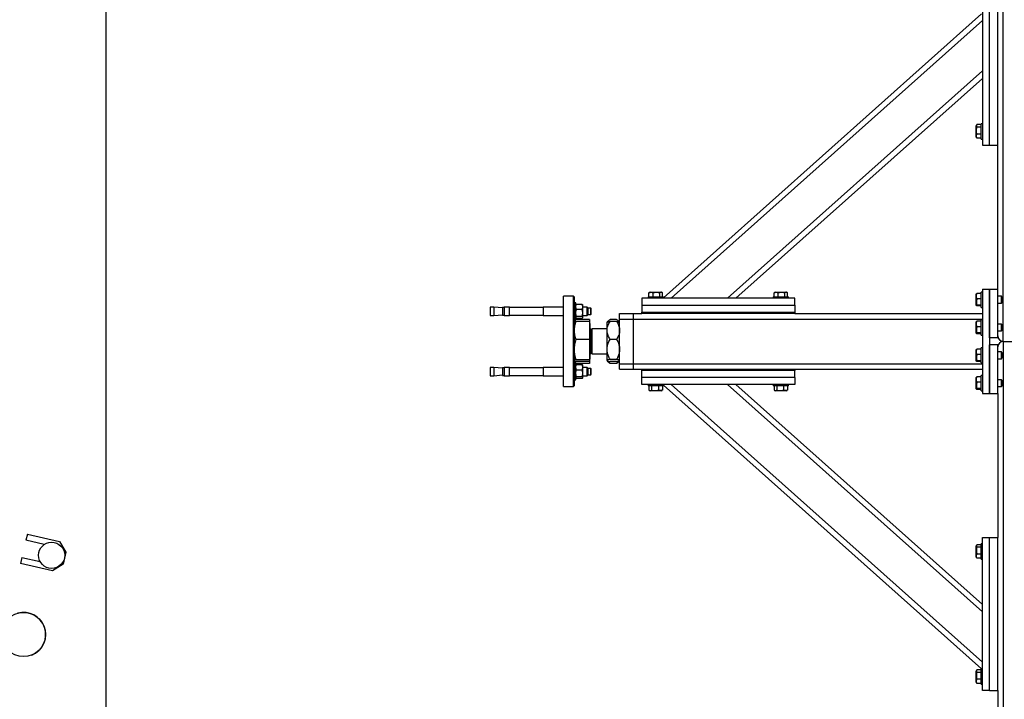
# Model space of a CAD drawing. Header units: millimetres. Extents: x 5 to 589, y 5 to 415.
# Tile 4 of 68: x 145 to 216, y 79 to 128. Entities that reach past the tile are written whole.
import ezdxf

# ---------------------------------------------------------------- set-up
doc = ezdxf.new("R2010")
doc.units = ezdxf.units.MM
doc.layers.add('COTES', color=1, linetype='Continuous')
doc.layers.add('TRAIT-FORT', color=4, linetype='Continuous', lineweight=25)
doc.styles.add('SLDTEXTSTYLE0', font='TXT', dxfattribs={"width": 0.75})
doc.dimstyles.new('SLDDIMSTYLE1', dxfattribs={"dimtxt": 3, "dimasz": 2, "dimexe": 0, "dimexo": 0.0625, "dimgap": 0.75, "dimtad": 0, "dimtih": 1, "dimtoh": 1, "dimdec": 0, "dimlfac": 20, "dimrnd": 1e-09, "dimzin": 12, "dimdsep": 46, "dimtxsty": 'SLDTEXTSTYLE0', "dimsah": 1, "dimcen": 0.09, "dimadec": 0, "dimazin": 3, "dimtfac": 1, "dimtdec": 0, "dimtofl": 0, "dimtmove": 0, "dimatfit": 3, "dimfxl": 1, "dimfrac": 2, "dimtolj": 1, "dimtzin": 12, "dimarcsym": 0})

# ---------------------------------------------------------------- blocks, each defined once
blk = doc.blocks.new('_D_23')
at = {"layer": 'COTES', "color": 1, "transparency": 16777216}
for p, q in [((142.917, 89.828), (142.917, 31.461)), ((138.107, 32.461), (142.917, 32.461))]:
    blk.add_line(p, q, dxfattribs=at)
blk.add_solid([(142.917, 32.461), (140.917, 32.961), (140.917, 31.961)], dxfattribs=at)
at = {"layer": 'COTES', "color": 1, "transparency": 16777216, "insert": (141.431, 22.594), "char_height": 3, "attachment_point": 1, "rotation": 90, "style": 'SLDTEXTSTYLE0'}
blk.add_mtext('1845', dxfattribs=at)

msp = doc.modelspace()

# ---------------------------------------------------------------- linework, layer by layer
at = {"layer": 'TRAIT-FORT', "color": 4, "linetype": 'Continuous', "lineweight": 25}
for p, q in [((151.186, 49.927), (151.186, 200.426)), ((215.714, 104.927), (215.714, 152.427)), ((214.214, 130.027), (214.214, 119.027)), ((214.714, 119.027), (214.714, 130.027)), ((215.314, 119.027), (215.314, 130.027)), ((191.264, 108.071), (214.157, 128.477)), ((191.815, 108.027), (214.214, 127.991)), ((195.873, 108.027), (214.214, 124.374)), ((196.474, 108.027), (214.214, 123.838)), ((213.797, 120.489), (213.764, 120.43)), ((213.764, 119.623), (213.764, 120.43)), ((214.114, 120.514), (213.814, 120.514)), ((214.214, 120.577), (214.114, 120.577)), ((214.114, 119.477), (214.114, 120.577)), ((214.114, 120.323), (213.814, 120.323)), ((214.114, 119.836), (213.814, 119.836)), ((213.764, 119.623), (213.797, 119.564)), ((213.814, 119.54), (213.799, 119.565)), ((214.114, 119.54), (213.814, 119.54)), ((214.114, 119.477), (214.214, 119.477)), ((214.214, 119.027), (214.714, 119.027)), ((214.714, 119.027), (215.314, 119.027)), ((215.314, 108.677), (215.314, 119.027)), ((190.227, 108.426), (190.252, 108.441)), ((190.227, 108.127), (190.227, 108.426)), ((190.31, 108.477), (190.251, 108.443)), ((190.31, 108.477), (191.117, 108.477)), ((190.523, 108.127), (190.523, 108.426)), ((191.01, 108.127), (191.01, 108.426)), ((191.176, 108.443), (191.117, 108.477)), ((191.201, 108.127), (191.201, 108.426)), ((199.227, 108.426), (199.252, 108.441)), ((199.227, 108.127), (199.227, 108.426)), ((199.31, 108.477), (199.251, 108.443)), ((199.31, 108.477), (200.117, 108.477)), ((199.523, 108.127), (199.523, 108.426)), ((200.01, 108.127), (200.01, 108.426)), ((200.176, 108.443), (200.117, 108.477)), ((200.201, 108.127), (200.201, 108.426)), ((214.114, 108.379), (213.814, 108.379)), ((214.214, 108.477), (214.114, 108.477)), ((214.114, 108.435), (214.114, 108.477)), ((214.114, 107.377), (214.114, 108.435)), ((214.214, 108.677), (214.214, 101.177)), ((214.214, 108.677), (214.714, 108.677)), ((214.714, 105.177), (214.714, 108.677)), ((214.714, 108.677), (215.314, 108.677)), ((214.714, 108.677), (214.714, 101.177)), ((215.314, 105.177), (215.314, 108.677)), ((184.789, 108.177), (184.089, 108.177)), ((184.089, 101.677), (184.089, 108.177)), ((184.839, 108.127), (184.789, 108.177)), ((184.789, 101.677), (184.789, 108.177)), ((184.839, 108.127), (184.839, 101.727)), ((184.964, 107.692), (184.839, 107.692)), ((184.964, 106.511), (184.964, 107.692)), ((189.714, 108.027), (189.714, 107.527)), ((200.714, 108.027), (189.714, 108.027)), ((190.164, 108.127), (190.164, 108.027)), ((190.164, 108.127), (191.264, 108.127)), ((191.264, 108.027), (191.264, 108.127)), ((199.164, 108.127), (199.164, 108.027)), ((199.164, 108.127), (200.264, 108.127)), ((200.264, 108.027), (200.264, 108.127)), ((200.714, 107.527), (200.714, 108.027)), ((213.778, 108.355), (213.764, 108.33)), ((213.764, 107.523), (213.764, 108.33)), ((214.114, 107.987), (213.814, 107.987)), ((215.579, 108.177), (215.314, 108.177)), ((215.314, 107.677), (215.579, 107.677)), ((215.614, 108.142), (215.579, 108.177)), ((215.579, 107.677), (215.579, 108.177)), ((215.579, 107.677), (215.614, 107.712)), ((215.614, 108.142), (215.614, 107.712)), ((179.071, 107.392), (178.814, 107.392)), ((178.814, 107.392), (178.814, 106.792)), ((179.689, 107.338), (179.071, 107.392)), ((179.071, 107.392), (179.071, 106.792)), ((179.799, 107.367), (179.689, 107.367)), ((179.689, 107.367), (179.689, 106.817)), ((180.204, 107.392), (179.799, 107.392)), ((179.799, 107.392), (179.799, 106.792)), ((180.204, 106.792), (180.204, 107.392)), ((182.614, 107.367), (180.204, 107.367)), ((184.089, 107.392), (182.614, 107.392)), ((182.614, 107.392), (182.614, 106.792)), ((184.974, 107.557), (184.964, 107.542)), ((185.414, 107.593), (185.014, 107.593)), ((185.414, 107.223), (185.014, 107.223)), ((185.464, 107.542), (185.453, 107.557)), ((185.464, 107.408), (185.464, 107.542)), ((185.464, 106.972), (185.464, 107.408)), ((185.789, 107.392), (185.464, 107.392)), ((185.464, 106.656), (185.464, 106.972)), ((185.864, 107.317), (185.789, 107.392)), ((185.789, 106.792), (185.789, 107.392)), ((186.039, 107.317), (185.864, 107.317)), ((185.864, 106.867), (185.864, 107.317)), ((186.064, 107.292), (186.039, 107.317)), ((186.039, 106.867), (186.039, 107.317)), ((186.064, 106.892), (186.064, 107.292)), ((189.714, 107.527), (189.714, 107.027)), ((189.714, 107.527), (200.714, 107.527)), ((189.714, 107.027), (200.714, 107.027)), ((189.714, 106.927), (189.714, 107.027)), ((200.714, 107.527), (200.714, 107.027)), ((200.714, 107.027), (200.714, 106.927)), ((213.764, 107.523), (213.778, 107.498)), ((214.114, 107.535), (213.814, 107.535)), ((214.114, 107.474), (213.814, 107.474)), ((214.114, 107.377), (214.214, 107.377)), ((178.814, 106.792), (179.071, 106.792)), ((179.071, 106.792), (179.689, 106.846)), ((179.689, 106.817), (179.799, 106.817)), ((179.799, 106.792), (180.204, 106.792)), ((180.204, 106.817), (182.614, 106.817)), ((182.614, 106.792), (184.089, 106.792)), ((184.839, 106.492), (184.964, 106.492)), ((184.843, 106.309), (184.839, 106.302)), ((184.925, 106.451), (184.843, 106.309)), ((185.954, 106.361), (184.961, 106.361)), ((184.964, 106.642), (184.974, 106.626)), ((184.964, 106.492), (184.964, 106.511)), ((185.954, 106.509), (184.964, 106.509)), ((185.414, 106.722), (185.014, 106.722)), ((185.014, 106.591), (185.414, 106.591)), ((185.453, 106.626), (185.464, 106.642)), ((185.464, 106.792), (185.789, 106.792)), ((185.464, 106.642), (185.464, 106.656)), ((185.789, 106.792), (185.864, 106.867)), ((185.864, 106.867), (186.039, 106.867)), ((185.954, 106.509), (185.954, 106.361)), ((185.954, 106.361), (185.954, 105.055)), ((186.039, 106.867), (186.064, 106.892)), ((187.221, 106.309), (187.214, 106.302)), ((187.214, 105.722), (187.214, 106.302)), ((187.352, 106.44), (187.221, 106.309)), ((187.901, 106.507), (187.426, 106.507)), ((187.901, 106.369), (187.426, 106.369)), ((188.107, 106.308), (187.975, 106.44)), ((188.114, 106.302), (188.107, 106.308)), ((188.114, 106.927), (189.114, 106.927)), ((188.114, 106.527), (188.114, 106.927)), ((188.114, 106.527), (189.114, 106.527)), ((188.114, 103.327), (188.114, 106.527)), ((189.114, 106.927), (189.714, 106.927)), ((189.114, 106.527), (189.114, 106.927)), ((189.114, 103.327), (189.114, 106.527)), ((189.114, 106.527), (214.214, 106.527)), ((200.714, 106.927), (189.714, 106.927)), ((200.714, 106.927), (214.214, 106.927)), ((213.778, 106.355), (213.764, 106.33)), ((213.764, 105.523), (213.764, 106.33)), ((214.114, 106.379), (213.814, 106.379)), ((214.214, 106.477), (214.114, 106.477)), ((214.114, 106.435), (214.114, 106.477)), ((214.114, 105.377), (214.114, 106.435)), ((185.964, 106.204), (185.954, 106.204)), ((185.964, 106.204), (185.964, 103.649)), ((186.122, 105.718), (186.014, 105.827)), ((186.014, 105.827), (186.014, 104.027)), ((187.214, 105.827), (186.122, 105.827)), ((186.122, 105.827), (186.122, 104.027)), ((187.214, 104.353), (187.214, 105.722)), ((214.114, 105.987), (213.814, 105.987)), ((214.114, 105.535), (213.814, 105.535)), ((215.579, 106.177), (215.314, 106.177)), ((215.314, 105.677), (215.579, 105.677)), ((215.614, 106.142), (215.579, 106.177)), ((215.579, 105.677), (215.579, 106.177)), ((215.579, 105.677), (215.614, 105.712)), ((215.614, 106.142), (215.614, 105.712)), ((185.954, 105.055), (184.961, 105.055)), ((185.954, 105.055), (185.954, 103.62)), ((187.901, 105.074), (187.426, 105.074)), ((213.764, 105.523), (213.778, 105.498)), ((214.114, 105.474), (213.814, 105.474)), ((214.114, 105.377), (214.214, 105.377)), ((215.314, 105.177), (214.714, 105.177)), ((215.714, 104.927), (215.714, 50.927)), ((215.714, 104.927), (218.914, 104.927)), ((186.014, 104.027), (186.122, 104.135)), ((187.214, 103.557), (187.214, 104.353)), ((213.778, 104.355), (213.764, 104.33)), ((213.764, 103.523), (213.764, 104.33)), ((214.114, 104.379), (213.814, 104.379)), ((214.214, 104.477), (214.114, 104.477)), ((214.114, 104.435), (214.114, 104.477)), ((214.114, 103.377), (214.114, 104.435)), ((214.714, 101.177), (214.714, 104.677)), ((215.314, 104.677), (214.714, 104.677)), ((215.314, 101.177), (215.314, 104.677)), ((215.579, 104.177), (215.314, 104.177)), ((215.614, 104.142), (215.579, 104.177)), ((215.579, 103.677), (215.579, 104.177)), ((215.614, 104.142), (215.614, 103.712)), ((184.839, 103.552), (184.843, 103.544)), ((184.843, 103.544), (184.925, 103.402)), ((184.892, 103.516), (184.954, 103.361)), ((184.952, 103.361), (184.929, 103.405)), ((184.961, 103.62), (185.954, 103.62)), ((185.954, 103.492), (184.961, 103.492)), ((185.954, 103.649), (185.964, 103.649)), ((185.954, 103.62), (185.954, 103.492)), ((185.954, 103.492), (185.954, 103.344)), ((186.122, 104.027), (187.214, 104.027)), ((187.214, 103.552), (187.214, 103.557)), ((187.214, 103.552), (187.221, 103.544)), ((187.224, 103.541), (187.352, 103.413)), ((187.901, 103.631), (187.426, 103.631)), ((187.901, 103.484), (187.426, 103.484)), ((187.975, 103.413), (188.097, 103.536)), ((188.107, 103.545), (188.114, 103.552)), ((213.764, 103.523), (213.778, 103.498)), ((214.114, 103.987), (213.814, 103.987)), ((214.114, 103.535), (213.814, 103.535)), ((214.114, 103.474), (213.814, 103.474)), ((215.314, 103.677), (215.579, 103.677)), ((215.579, 103.677), (215.614, 103.712)), ((179.071, 103.061), (178.814, 103.061)), ((178.814, 103.061), (178.814, 102.471)), ((179.689, 103.007), (179.071, 103.061)), ((179.071, 103.061), (179.071, 102.471)), ((179.799, 103.036), (179.689, 103.036)), ((179.689, 103.036), (179.689, 102.495)), ((180.204, 103.061), (179.799, 103.061)), ((179.799, 103.061), (179.799, 102.471)), ((180.204, 102.471), (180.204, 103.061)), ((182.614, 103.036), (180.204, 103.036)), ((184.089, 103.061), (182.614, 103.061)), ((182.614, 103.061), (182.614, 102.471)), ((184.964, 103.361), (184.839, 103.361)), ((184.964, 102.161), (184.964, 103.361)), ((185.954, 103.344), (184.964, 103.344)), ((184.974, 103.227), (184.964, 103.211)), ((185.014, 103.263), (185.414, 103.263)), ((185.014, 102.893), (185.414, 102.893)), ((185.464, 103.211), (185.453, 103.227)), ((185.464, 103.078), (185.464, 103.211)), ((185.464, 102.642), (185.464, 103.078)), ((185.789, 103.061), (185.464, 103.061)), ((185.864, 102.986), (185.789, 103.061)), ((185.789, 102.471), (185.789, 103.061)), ((186.039, 102.986), (185.864, 102.986)), ((185.864, 102.536), (185.864, 102.986)), ((186.064, 102.961), (186.039, 102.986)), ((186.039, 102.536), (186.039, 102.986)), ((186.064, 102.561), (186.064, 102.961)), ((187.901, 103.346), (187.426, 103.346)), ((188.114, 103.327), (189.114, 103.327)), ((188.114, 102.927), (188.114, 103.327)), ((188.114, 102.927), (189.114, 102.927)), ((189.114, 103.327), (214.214, 103.327)), ((189.114, 102.927), (189.114, 103.327)), ((189.114, 102.927), (189.714, 102.927)), ((189.714, 102.827), (189.714, 102.927)), ((189.714, 102.927), (200.714, 102.927)), ((200.714, 102.827), (189.714, 102.827)), ((189.714, 102.327), (189.714, 102.827)), ((200.714, 102.927), (214.214, 102.927)), ((200.714, 102.927), (200.714, 102.827)), ((200.714, 102.327), (200.714, 102.827)), ((214.114, 103.377), (214.214, 103.377)), ((178.814, 102.471), (178.814, 102.461)), ((178.814, 102.461), (179.071, 102.461)), ((179.071, 102.461), (179.689, 102.516)), ((179.071, 102.471), (179.071, 102.461)), ((179.689, 102.495), (179.689, 102.486)), ((179.689, 102.486), (179.799, 102.486)), ((179.799, 102.471), (179.799, 102.461)), ((179.799, 102.461), (180.204, 102.461)), ((180.204, 102.486), (182.614, 102.486)), ((180.204, 102.461), (180.204, 102.471)), ((182.614, 102.471), (182.614, 102.461)), ((182.614, 102.461), (184.089, 102.461)), ((184.839, 102.161), (184.964, 102.161)), ((184.964, 102.311), (184.974, 102.296)), ((185.414, 102.392), (185.014, 102.392)), ((185.414, 102.26), (185.014, 102.26)), ((185.453, 102.296), (185.464, 102.311)), ((185.464, 102.326), (185.464, 102.642)), ((185.464, 102.461), (185.789, 102.461)), ((185.464, 102.311), (185.464, 102.326)), ((185.789, 102.461), (185.864, 102.536)), ((185.789, 102.461), (185.789, 102.471)), ((185.864, 102.536), (186.039, 102.536)), ((186.039, 102.536), (186.064, 102.561)), ((200.714, 102.327), (189.714, 102.327)), ((189.714, 101.827), (189.714, 102.327)), ((200.714, 102.327), (200.714, 101.827)), ((213.778, 102.355), (213.764, 102.33)), ((213.764, 101.523), (213.764, 102.33)), ((214.114, 102.379), (213.814, 102.379)), ((214.214, 102.477), (214.114, 102.477)), ((214.114, 102.435), (214.114, 102.477)), ((214.114, 101.377), (214.114, 102.435)), ((215.579, 102.177), (215.314, 102.177)), ((215.614, 102.142), (215.579, 102.177)), ((215.579, 101.677), (215.579, 102.177)), ((215.614, 102.142), (215.614, 101.712)), ((184.089, 101.677), (184.789, 101.677)), ((184.789, 101.677), (184.839, 101.727)), ((200.714, 101.827), (189.714, 101.827)), ((190.164, 101.827), (190.164, 101.727)), ((190.924, 101.727), (190.164, 101.727)), ((190.227, 101.727), (190.227, 101.427)), ((190.251, 101.41), (190.31, 101.377)), ((190.664, 101.377), (190.31, 101.377)), ((190.418, 101.727), (190.418, 101.427)), ((191.117, 101.377), (190.664, 101.377)), ((190.905, 101.727), (190.905, 101.427)), ((191.264, 101.727), (190.924, 101.727)), ((191.117, 101.377), (191.176, 101.41)), ((191.201, 101.427), (191.175, 101.412)), ((191.201, 101.727), (191.201, 101.427)), ((191.264, 101.727), (191.264, 101.827)), ((191.264, 101.782), (214.157, 81.377)), ((191.815, 101.827), (214.214, 81.862)), ((195.873, 101.827), (214.214, 85.479)), ((196.474, 101.827), (214.214, 86.015)), ((199.164, 101.827), (199.164, 101.727)), ((199.924, 101.727), (199.164, 101.727)), ((199.227, 101.727), (199.227, 101.427)), ((199.251, 101.41), (199.31, 101.377)), ((199.664, 101.377), (199.31, 101.377)), ((199.418, 101.727), (199.418, 101.427)), ((200.117, 101.377), (199.664, 101.377)), ((199.905, 101.727), (199.905, 101.427)), ((200.264, 101.727), (199.924, 101.727)), ((200.117, 101.377), (200.176, 101.41)), ((200.201, 101.427), (200.175, 101.412)), ((200.201, 101.727), (200.201, 101.427)), ((200.264, 101.727), (200.264, 101.827)), ((213.764, 101.523), (213.778, 101.498)), ((214.114, 101.987), (213.814, 101.987)), ((214.114, 101.535), (213.814, 101.535)), ((214.114, 101.474), (213.814, 101.474)), ((214.114, 101.377), (214.214, 101.377)), ((215.314, 101.677), (215.579, 101.677)), ((215.579, 101.677), (215.614, 101.712)), ((214.214, 101.177), (214.714, 101.177)), ((214.714, 101.177), (215.314, 101.177)), ((215.314, 101.177), (215.314, 90.827)), ((145.515, 91.068), (145.413, 90.633)), ((145.515, 91.068), (147.813, 90.53)), ((214.214, 90.827), (214.714, 90.827)), ((214.214, 79.827), (214.214, 90.827)), ((214.714, 90.827), (215.314, 90.827)), ((214.714, 79.827), (214.714, 90.827)), ((215.314, 79.827), (215.314, 90.827)), ((146.722, 90.327), (145.413, 90.633)), ((147.813, 90.53), (148.286, 89.767)), ((213.797, 90.289), (213.764, 90.23)), ((213.764, 89.876), (213.764, 90.23)), ((214.114, 90.314), (213.814, 90.314)), ((214.114, 90.123), (213.814, 90.123)), ((214.214, 90.377), (214.114, 90.377)), ((214.114, 89.616), (214.114, 90.377)), ((145.125, 89.4), (145.023, 88.965)), ((145.125, 89.4), (146.43, 89.095)), ((148.286, 89.767), (148.084, 88.902)), ((213.764, 89.423), (213.764, 89.876)), ((213.764, 89.423), (213.797, 89.364)), ((213.814, 89.34), (213.799, 89.365)), ((214.114, 89.636), (213.814, 89.636)), ((214.114, 89.34), (213.814, 89.34)), ((214.114, 89.277), (214.114, 89.616)), ((214.114, 89.277), (214.214, 89.277)), ((147.321, 88.428), (145.023, 88.965)), ((148.084, 88.902), (147.321, 88.428)), ((213.797, 81.289), (213.764, 81.23)), ((213.764, 80.876), (213.764, 81.23)), ((213.764, 80.423), (213.764, 80.876)), ((214.114, 81.314), (213.814, 81.314)), ((214.114, 81.123), (213.814, 81.123)), ((214.214, 81.377), (214.114, 81.377)), ((214.114, 80.616), (214.114, 81.377)), ((213.764, 80.423), (213.797, 80.364)), ((213.814, 80.34), (213.799, 80.365)), ((214.114, 80.636), (213.814, 80.636)), ((214.114, 80.34), (213.814, 80.34)), ((214.114, 80.277), (214.114, 80.616)), ((214.114, 80.277), (214.214, 80.277)), ((214.714, 79.827), (214.214, 79.827)), ((214.714, 79.827), (215.314, 79.827)), ((215.314, 79.827), (215.314, 56.677))]:
    msp.add_line(p, q, dxfattribs=at)
for centre, radius in [((147.258, 89.549), 0.944), ((145.237, 83.849), 1.587)]:
    msp.add_circle(centre, radius, dxfattribs=at)
for centre, radius, start, end in [((186.014, 105.877), 0.05, 180, 270), ((215.714, 105.327), 0.4, 180, 270), ((215.714, 104.527), 0.4, 90, 180), ((186.014, 103.977), 0.05, 90, 180), ((145.244, 83.851), 1.588, 291.60539, 105.91767)]:
    msp.add_arc(centre, radius, start, end, dxfattribs=at)
for points, knots in [([(213.814, 120.514), (213.803, 120.497), (213.781, 120.463), (213.773, 120.414), (213.784, 120.366), (213.804, 120.337), (213.814, 120.323)], [0, 0, 0, 0, 0.264605, 0.534948, 0.765343, 1, 1, 1, 1]), ([(213.814, 119.836), (213.806, 119.866), (213.789, 119.928), (213.775, 120.032), (213.776, 120.149), (213.793, 120.249), (213.809, 120.306), (213.814, 120.323)], [0, 0, 0, 0, 0.192004, 0.385862, 0.637826, 0.896599, 1, 1, 1, 1]), ([(213.814, 119.54), (213.803, 119.565), (213.781, 119.617), (213.773, 119.694), (213.784, 119.768), (213.804, 119.813), (213.814, 119.836)], [0, 0, 0, 0, 0.264605, 0.534948, 0.765343, 1, 1, 1, 1]), ([(190.227, 108.426), (190.252, 108.437), (190.304, 108.459), (190.381, 108.468), (190.455, 108.456), (190.5, 108.436), (190.523, 108.426)], [0, 0, 0, 0, 0.264605, 0.534948, 0.765343, 1, 1, 1, 1]), ([(190.523, 108.426), (190.553, 108.434), (190.615, 108.451), (190.719, 108.465), (190.836, 108.465), (190.936, 108.447), (190.993, 108.431), (191.01, 108.426)], [0, 0, 0, 0, 0.192004, 0.385862, 0.637826, 0.896599, 1, 1, 1, 1]), ([(191.201, 108.426), (191.184, 108.437), (191.15, 108.459), (191.101, 108.468), (191.053, 108.456), (191.024, 108.436), (191.01, 108.426)], [0, 0, 0, 0, 0.264605, 0.534948, 0.765343, 1, 1, 1, 1]), ([(199.227, 108.426), (199.252, 108.437), (199.304, 108.459), (199.381, 108.468), (199.455, 108.456), (199.5, 108.436), (199.523, 108.426)], [0, 0, 0, 0, 0.264605, 0.534948, 0.765343, 1, 1, 1, 1]), ([(199.523, 108.426), (199.553, 108.434), (199.615, 108.451), (199.719, 108.465), (199.836, 108.465), (199.936, 108.447), (199.993, 108.431), (200.01, 108.426)], [0, 0, 0, 0, 0.192004, 0.385862, 0.637826, 0.896599, 1, 1, 1, 1]), ([(200.201, 108.426), (200.184, 108.437), (200.15, 108.459), (200.101, 108.468), (200.053, 108.456), (200.024, 108.436), (200.01, 108.426)], [0, 0, 0, 0, 0.264605, 0.534948, 0.765343, 1, 1, 1, 1]), ([(213.814, 107.987), (213.803, 108.021), (213.781, 108.09), (213.773, 108.192), (213.784, 108.289), (213.804, 108.348), (213.814, 108.379)], [0, 0, 0, 0, 0.264605, 0.534948, 0.765343, 1, 1, 1, 1]), ([(213.779, 108.355), (213.779, 108.355), (213.779, 108.361), (213.794, 108.369), (213.809, 108.377), (213.814, 108.379)], [0, 0, 0, 0, 0.082237, 0.737977, 1, 1, 1, 1]), ([(213.814, 107.987), (213.803, 107.948), (213.781, 107.869), (213.773, 107.751), (213.784, 107.639), (213.804, 107.57), (213.814, 107.535)], [0, 0, 0, 0, 0.2646049, 0.5349477, 0.7653431, 1, 1, 1, 1]), ([(184.964, 107.408), (184.965, 107.434), (184.969, 107.487), (184.992, 107.548), (185.009, 107.583), (185.014, 107.593)], [0, 0, 0, 0, 0.413688, 0.838028, 1, 1, 1, 1]), ([(185.014, 107.223), (185, 107.253), (184.972, 107.313), (184.966, 107.376), (184.964, 107.408)], [0, 0, 0, 0, 0.4932444, 1, 1, 1, 1]), ([(184.964, 106.972), (184.965, 107.008), (184.969, 107.079), (184.992, 107.163), (185.009, 107.21), (185.014, 107.223)], [0, 0, 0, 0, 0.413688, 0.838028, 1, 1, 1, 1]), ([(185.014, 106.722), (185.006, 106.742), (184.992, 106.782), (184.977, 106.844), (184.966, 106.907), (184.964, 106.951), (184.964, 106.972)], [0, 0, 0, 0, 0.245957, 0.49308, 0.745278, 1, 1, 1, 1]), ([(185.014, 107.593), (184.998, 107.582), (184.981, 107.57), (184.976, 107.558), (184.976, 107.556)], [0, 0, 0, 0, 0.881638, 1, 1, 1, 1]), ([(185.464, 107.408), (185.462, 107.434), (185.458, 107.487), (185.435, 107.548), (185.418, 107.583), (185.414, 107.593)], [0, 0, 0, 0, 0.413688, 0.838028, 1, 1, 1, 1]), ([(185.414, 107.593), (185.429, 107.582), (185.446, 107.57), (185.451, 107.558), (185.451, 107.556)], [0, 0, 0, 0, 0.8816382, 1, 1, 1, 1]), ([(185.414, 107.223), (185.427, 107.253), (185.455, 107.313), (185.461, 107.376), (185.464, 107.408)], [0, 0, 0, 0, 0.493244, 1, 1, 1, 1]), ([(185.464, 106.972), (185.462, 107.008), (185.458, 107.079), (185.435, 107.163), (185.418, 107.21), (185.414, 107.223)], [0, 0, 0, 0, 0.413688, 0.838028, 1, 1, 1, 1]), ([(185.414, 106.722), (185.421, 106.742), (185.435, 106.782), (185.45, 106.844), (185.461, 106.907), (185.463, 106.951), (185.464, 106.972)], [0, 0, 0, 0, 0.2459566, 0.4930804, 0.7452785, 1, 1, 1, 1]), ([(213.814, 107.474), (213.806, 107.478), (213.789, 107.486), (213.775, 107.499), (213.776, 107.513), (213.793, 107.526), (213.809, 107.533), (213.814, 107.535)], [0, 0, 0, 0, 0.192004, 0.385862, 0.637826, 0.896599, 1, 1, 1, 1]), ([(184.961, 106.361), (184.928, 106.255), (184.878, 106.095), (184.844, 105.875), (184.84, 105.764), (184.839, 105.708)], [0, 0, 0, 0, 0.495251, 0.746818, 1, 1, 1, 1]), ([(184.848, 106.306), (184.853, 106.314), (184.865, 106.332), (184.926, 106.351), (184.961, 106.361)], [0, 0, 0, 0, 0.413185, 1, 1, 1, 1]), ([(184.952, 106.492), (184.92, 106.442), (184.885, 106.387), (184.869, 106.331), (184.867, 106.326)], [0, 0, 0, 0, 0.899773, 1, 1, 1, 1]), ([(184.964, 106.656), (184.965, 106.665), (184.969, 106.684), (184.992, 106.706), (185.009, 106.718), (185.014, 106.722)], [0, 0, 0, 0, 0.413688, 0.8380277, 1, 1, 1, 1]), ([(185.014, 106.591), (184.998, 106.601), (184.981, 106.613), (184.976, 106.625), (184.976, 106.627)], [0, 0, 0, 0, 0.881638, 1, 1, 1, 1]), ([(185.464, 106.656), (185.462, 106.665), (185.458, 106.684), (185.435, 106.706), (185.418, 106.718), (185.414, 106.722)], [0, 0, 0, 0, 0.413688, 0.838028, 1, 1, 1, 1]), ([(185.414, 106.591), (185.427, 106.601), (185.455, 106.622), (185.461, 106.645), (185.464, 106.656)], [0, 0, 0, 0, 0.493244, 1, 1, 1, 1]), ([(187.214, 105.722), (187.217, 105.778), (187.223, 105.892), (187.27, 106.057), (187.338, 106.218), (187.397, 106.319), (187.426, 106.369)], [0, 0, 0, 0, 0.249578, 0.504364, 0.751047, 1, 1, 1, 1]), ([(187.223, 106.308), (187.225, 106.31), (187.23, 106.319), (187.271, 106.334), (187.338, 106.352), (187.397, 106.364), (187.426, 106.369)], [0, 0, 0, 0, 0.1118301, 0.4133853, 0.7053491, 1, 1, 1, 1]), ([(187.264, 106.33), (187.29, 106.367), (187.333, 106.428), (187.4, 106.485), (187.426, 106.507)], [0, 0, 0, 0, 0.604861, 1, 1, 1, 1]), ([(187.901, 106.507), (187.927, 106.485), (187.994, 106.427), (188.037, 106.366), (188.064, 106.329)], [0, 0, 0, 0, 0.393869, 1, 1, 1, 1]), ([(187.901, 106.369), (187.951, 106.281), (188.027, 106.146), (188.088, 105.954), (188.111, 105.827), (188.113, 105.749), (188.114, 105.722)], [0, 0, 0, 0, 0.432046, 0.65435, 0.879654, 1, 1, 1, 1]), ([(187.901, 106.369), (187.927, 106.364), (187.978, 106.354), (188.04, 106.339), (188.087, 106.323), (188.1, 106.312), (188.106, 106.308)], [0, 0, 0, 0, 0.255037, 0.511485, 0.774467, 1, 1, 1, 1]), ([(213.814, 105.987), (213.803, 106.021), (213.781, 106.09), (213.773, 106.192), (213.784, 106.289), (213.804, 106.348), (213.814, 106.379)], [0, 0, 0, 0, 0.264605, 0.534948, 0.765343, 1, 1, 1, 1]), ([(213.779, 106.355), (213.779, 106.355), (213.779, 106.361), (213.794, 106.369), (213.809, 106.377), (213.814, 106.379)], [0, 0, 0, 0, 0.082237, 0.737977, 1, 1, 1, 1]), ([(184.839, 105.708), (184.845, 105.599), (184.857, 105.377), (184.926, 105.163), (184.961, 105.055)], [0, 0, 0, 0, 0.494511, 1, 1, 1, 1]), ([(187.426, 105.074), (187.376, 105.163), (187.3, 105.297), (187.239, 105.489), (187.216, 105.617), (187.214, 105.694), (187.214, 105.722)], [0, 0, 0, 0, 0.432046, 0.65435, 0.879654, 1, 1, 1, 1]), ([(188.114, 105.722), (188.11, 105.665), (188.104, 105.551), (188.057, 105.386), (187.989, 105.226), (187.93, 105.125), (187.901, 105.074)], [0, 0, 0, 0, 0.249578, 0.504364, 0.751047, 1, 1, 1, 1]), ([(213.814, 105.987), (213.803, 105.948), (213.781, 105.869), (213.773, 105.751), (213.784, 105.639), (213.804, 105.57), (213.814, 105.535)], [0, 0, 0, 0, 0.2646049, 0.5349477, 0.7653431, 1, 1, 1, 1]), ([(213.814, 105.474), (213.806, 105.478), (213.789, 105.486), (213.775, 105.499), (213.776, 105.513), (213.793, 105.526), (213.809, 105.533), (213.814, 105.535)], [0, 0, 0, 0, 0.192004, 0.385862, 0.637826, 0.896599, 1, 1, 1, 1]), ([(184.961, 105.055), (184.928, 104.938), (184.878, 104.763), (184.844, 104.521), (184.84, 104.399), (184.839, 104.337)], [0, 0, 0, 0, 0.495251, 0.746818, 1, 1, 1, 1]), ([(187.214, 104.353), (187.214, 104.367), (187.215, 104.471), (187.247, 104.666), (187.33, 104.892), (187.4, 105.025), (187.426, 105.074)], [0, 0, 0, 0, 0.056824, 0.413183, 0.782596, 1, 1, 1, 1]), ([(187.901, 105.074), (187.927, 105.025), (187.995, 104.894), (188.079, 104.669), (188.112, 104.474), (188.113, 104.367), (188.114, 104.353)], [0, 0, 0, 0, 0.217408, 0.574855, 0.943175, 1, 1, 1, 1]), ([(184.839, 104.337), (184.845, 104.217), (184.857, 103.974), (184.926, 103.739), (184.961, 103.62)], [0, 0, 0, 0, 0.494511, 1, 1, 1, 1]), ([(187.426, 103.631), (187.404, 103.673), (187.359, 103.757), (187.307, 103.881), (187.266, 104), (187.237, 104.114), (187.217, 104.232), (187.215, 104.312), (187.214, 104.353)], [0, 0, 0, 0, 0.185391, 0.371498, 0.526082, 0.681496, 0.840072, 1, 1, 1, 1]), ([(188.114, 104.353), (188.112, 104.314), (188.11, 104.236), (188.092, 104.119), (188.063, 104.003), (188.021, 103.882), (187.968, 103.757), (187.923, 103.673), (187.901, 103.631)], [0, 0, 0, 0, 0.154123, 0.309535, 0.468521, 0.628503, 0.813842, 1, 1, 1, 1]), ([(213.814, 103.987), (213.803, 104.021), (213.781, 104.09), (213.773, 104.192), (213.784, 104.289), (213.804, 104.348), (213.814, 104.379)], [0, 0, 0, 0, 0.264605, 0.534948, 0.765343, 1, 1, 1, 1]), ([(213.779, 104.355), (213.779, 104.355), (213.779, 104.361), (213.794, 104.369), (213.809, 104.377), (213.814, 104.379)], [0, 0, 0, 0, 0.082237, 0.737977, 1, 1, 1, 1]), ([(184.961, 103.62), (184.928, 103.61), (184.878, 103.594), (184.844, 103.572), (184.84, 103.562), (184.839, 103.556)], [0, 0, 0, 0, 0.495251, 0.746818, 1, 1, 1, 1]), ([(184.848, 103.547), (184.853, 103.539), (184.865, 103.521), (184.926, 103.503), (184.961, 103.492)], [0, 0, 0, 0, 0.413185, 1, 1, 1, 1]), ([(187.426, 103.631), (187.376, 103.621), (187.3, 103.606), (187.239, 103.584), (187.216, 103.569), (187.214, 103.561), (187.214, 103.557)], [0, 0, 0, 0, 0.432046, 0.65435, 0.879654, 1, 1, 1, 1]), ([(187.214, 103.557), (187.217, 103.551), (187.223, 103.538), (187.27, 103.519), (187.338, 103.501), (187.397, 103.49), (187.426, 103.484)], [0, 0, 0, 0, 0.249578, 0.504364, 0.751047, 1, 1, 1, 1]), ([(187.426, 103.346), (187.4, 103.377), (187.355, 103.43), (187.321, 103.487), (187.306, 103.511)], [0, 0, 0, 0, 0.577199, 1, 1, 1, 1]), ([(187.426, 103.346), (187.403, 103.365), (187.376, 103.387), (187.355, 103.411), (187.351, 103.415)], [0, 0, 0, 0, 0.848955, 1, 1, 1, 1]), ([(188.114, 103.557), (188.11, 103.564), (188.104, 103.577), (188.057, 103.596), (187.989, 103.614), (187.93, 103.625), (187.901, 103.631)], [0, 0, 0, 0, 0.249578, 0.504364, 0.751047, 1, 1, 1, 1]), ([(187.901, 103.484), (187.927, 103.489), (187.978, 103.499), (188.04, 103.515), (188.087, 103.53), (188.1, 103.541), (188.106, 103.546)], [0, 0, 0, 0, 0.2550369, 0.5114847, 0.7744673, 1, 1, 1, 1]), ([(188.019, 103.51), (188.009, 103.491), (187.976, 103.435), (187.931, 103.381), (187.901, 103.346)], [0, 0, 0, 0, 0.329795, 1, 1, 1, 1]), ([(187.976, 103.415), (187.972, 103.411), (187.951, 103.388), (187.924, 103.365), (187.901, 103.346)], [0, 0, 0, 0, 0.14755, 1, 1, 1, 1]), ([(213.814, 103.987), (213.803, 103.948), (213.781, 103.869), (213.773, 103.751), (213.784, 103.639), (213.804, 103.57), (213.814, 103.535)], [0, 0, 0, 0, 0.2646049, 0.5349477, 0.7653431, 1, 1, 1, 1]), ([(213.814, 103.474), (213.806, 103.478), (213.789, 103.486), (213.775, 103.499), (213.776, 103.513), (213.793, 103.526), (213.809, 103.533), (213.814, 103.535)], [0, 0, 0, 0, 0.192004, 0.385862, 0.637826, 0.896599, 1, 1, 1, 1]), ([(184.964, 103.078), (184.965, 103.104), (184.969, 103.157), (184.992, 103.218), (185.009, 103.253), (185.014, 103.263)], [0, 0, 0, 0, 0.413688, 0.838028, 1, 1, 1, 1]), ([(185.014, 102.893), (185, 102.922), (184.972, 102.983), (184.966, 103.046), (184.964, 103.078)], [0, 0, 0, 0, 0.493244, 1, 1, 1, 1]), ([(184.964, 102.642), (184.965, 102.678), (184.969, 102.749), (184.992, 102.832), (185.009, 102.88), (185.014, 102.893)], [0, 0, 0, 0, 0.413688, 0.838028, 1, 1, 1, 1]), ([(185.014, 103.263), (184.998, 103.252), (184.981, 103.24), (184.976, 103.228), (184.976, 103.226)], [0, 0, 0, 0, 0.881638, 1, 1, 1, 1]), ([(185.464, 103.078), (185.462, 103.104), (185.458, 103.157), (185.435, 103.218), (185.418, 103.253), (185.414, 103.263)], [0, 0, 0, 0, 0.413688, 0.8380277, 1, 1, 1, 1]), ([(185.414, 103.263), (185.429, 103.252), (185.446, 103.24), (185.451, 103.228), (185.451, 103.226)], [0, 0, 0, 0, 0.881638, 1, 1, 1, 1]), ([(185.414, 102.893), (185.427, 102.922), (185.455, 102.983), (185.461, 103.046), (185.464, 103.078)], [0, 0, 0, 0, 0.493244, 1, 1, 1, 1]), ([(185.464, 102.642), (185.462, 102.678), (185.458, 102.749), (185.435, 102.832), (185.418, 102.88), (185.414, 102.893)], [0, 0, 0, 0, 0.413688, 0.838028, 1, 1, 1, 1]), ([(185.014, 102.392), (185, 102.432), (184.972, 102.513), (184.966, 102.599), (184.964, 102.642)], [0, 0, 0, 0, 0.493244, 1, 1, 1, 1]), ([(184.964, 102.326), (184.965, 102.335), (184.969, 102.354), (184.992, 102.376), (185.009, 102.388), (185.014, 102.392)], [0, 0, 0, 0, 0.413688, 0.838028, 1, 1, 1, 1]), ([(185.014, 102.26), (184.998, 102.271), (184.981, 102.283), (184.976, 102.295), (184.976, 102.297)], [0, 0, 0, 0, 0.8816382, 1, 1, 1, 1]), ([(185.414, 102.392), (185.427, 102.432), (185.455, 102.513), (185.461, 102.599), (185.464, 102.642)], [0, 0, 0, 0, 0.493244, 1, 1, 1, 1]), ([(185.464, 102.326), (185.462, 102.335), (185.458, 102.354), (185.435, 102.376), (185.418, 102.388), (185.414, 102.392)], [0, 0, 0, 0, 0.413688, 0.838028, 1, 1, 1, 1]), ([(185.414, 102.26), (185.427, 102.271), (185.455, 102.292), (185.461, 102.315), (185.464, 102.326)], [0, 0, 0, 0, 0.4932444, 1, 1, 1, 1]), ([(213.814, 101.987), (213.803, 102.021), (213.781, 102.09), (213.773, 102.192), (213.784, 102.289), (213.804, 102.348), (213.814, 102.379)], [0, 0, 0, 0, 0.264605, 0.534948, 0.765343, 1, 1, 1, 1]), ([(213.779, 102.355), (213.779, 102.355), (213.779, 102.361), (213.794, 102.369), (213.809, 102.377), (213.814, 102.379)], [0, 0, 0, 0, 0.082237, 0.737977, 1, 1, 1, 1]), ([(190.227, 101.427), (190.243, 101.416), (190.277, 101.394), (190.326, 101.386), (190.374, 101.397), (190.403, 101.417), (190.418, 101.427)], [0, 0, 0, 0, 0.264605, 0.534948, 0.765343, 1, 1, 1, 1]), ([(190.418, 101.427), (190.48, 101.412), (190.582, 101.386), (190.731, 101.389), (190.831, 101.406), (190.888, 101.422), (190.905, 101.427)], [0, 0, 0, 0, 0.385549, 0.637642, 0.896546, 1, 1, 1, 1]), ([(191.201, 101.427), (191.175, 101.416), (191.123, 101.394), (191.046, 101.386), (190.972, 101.397), (190.927, 101.417), (190.905, 101.427)], [0, 0, 0, 0, 0.264605, 0.534948, 0.765343, 1, 1, 1, 1]), ([(199.227, 101.427), (199.243, 101.416), (199.277, 101.394), (199.326, 101.386), (199.374, 101.397), (199.403, 101.417), (199.418, 101.427)], [0, 0, 0, 0, 0.264605, 0.534948, 0.765343, 1, 1, 1, 1]), ([(199.418, 101.427), (199.48, 101.412), (199.582, 101.386), (199.731, 101.389), (199.831, 101.406), (199.888, 101.422), (199.905, 101.427)], [0, 0, 0, 0, 0.385549, 0.637642, 0.896546, 1, 1, 1, 1]), ([(200.201, 101.427), (200.175, 101.416), (200.123, 101.394), (200.046, 101.386), (199.972, 101.397), (199.927, 101.417), (199.905, 101.427)], [0, 0, 0, 0, 0.264605, 0.534948, 0.765343, 1, 1, 1, 1]), ([(213.814, 101.987), (213.803, 101.948), (213.781, 101.869), (213.773, 101.751), (213.784, 101.639), (213.804, 101.57), (213.814, 101.535)], [0, 0, 0, 0, 0.2646049, 0.5349477, 0.7653431, 1, 1, 1, 1]), ([(213.814, 101.474), (213.806, 101.478), (213.789, 101.486), (213.775, 101.499), (213.776, 101.513), (213.793, 101.526), (213.809, 101.533), (213.814, 101.535)], [0, 0, 0, 0, 0.192004, 0.385862, 0.637826, 0.896599, 1, 1, 1, 1]), ([(213.814, 90.123), (213.799, 90.061), (213.773, 89.958), (213.776, 89.809), (213.793, 89.709), (213.809, 89.652), (213.814, 89.636)], [0, 0, 0, 0, 0.385549, 0.637642, 0.896546, 1, 1, 1, 1]), ([(213.814, 90.314), (213.803, 90.297), (213.781, 90.263), (213.773, 90.214), (213.784, 90.166), (213.804, 90.137), (213.814, 90.123)], [0, 0, 0, 0, 0.264605, 0.534948, 0.765343, 1, 1, 1, 1]), ([(213.814, 89.34), (213.803, 89.365), (213.781, 89.417), (213.773, 89.494), (213.784, 89.568), (213.804, 89.613), (213.814, 89.636)], [0, 0, 0, 0, 0.264605, 0.534948, 0.765343, 1, 1, 1, 1]), ([(213.814, 81.123), (213.799, 81.061), (213.773, 80.958), (213.776, 80.809), (213.793, 80.709), (213.809, 80.652), (213.814, 80.636)], [0, 0, 0, 0, 0.385549, 0.637642, 0.896546, 1, 1, 1, 1]), ([(213.814, 81.314), (213.803, 81.297), (213.781, 81.263), (213.773, 81.214), (213.784, 81.166), (213.804, 81.137), (213.814, 81.123)], [0, 0, 0, 0, 0.264605, 0.534948, 0.765343, 1, 1, 1, 1]), ([(213.814, 80.34), (213.803, 80.365), (213.781, 80.417), (213.773, 80.494), (213.784, 80.568), (213.804, 80.613), (213.814, 80.636)], [0, 0, 0, 0, 0.264605, 0.534948, 0.765343, 1, 1, 1, 1])]:
    msp.add_open_spline(points, degree=3, knots=knots, dxfattribs=at)

# ---------------------------------------------------------------- dimensions: what is measured, and where the dimension line sits
at = {"layer": 'COTES', "color": 1}
dim = msp.add_ordinate_dim(feature_location=(142.917, 90.828), offset=(0, -59.367), dtype=1, origin=(50.686, 49.927), dimstyle='SLDDIMSTYLE1', dxfattribs=at)
dim.commit()
dim.dimension.update_dxf_attribs({"geometry": '_D_23', "text_midpoint": (142.917, 27.027)})

doc.saveas('drawing.dxf')
